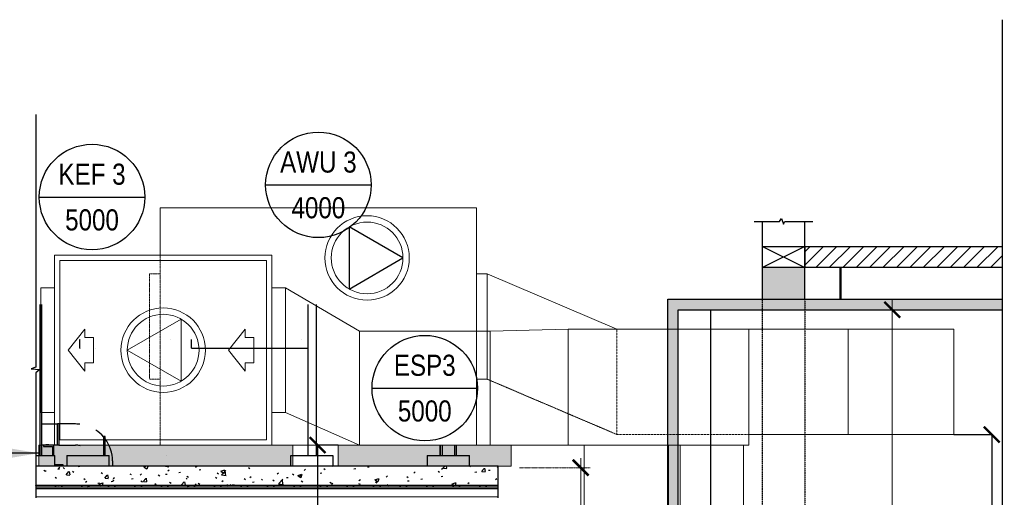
# Model space of a CAD drawing. Header units: millimetres. Extents: x -34728 to 74790, y -3152 to 13830.
# Tile 6 of 31: x -32248 to -27581, y 8278 to 10542. Entities that reach past the tile are written whole.
import ezdxf
from ezdxf.enums import TextEntityAlignment as Align

# ---------------------------------------------------------------- set-up
doc = ezdxf.new("R2010")
doc.units = ezdxf.units.MM
doc.header["$PDMODE"] = 34
for name, pattern in [('( Hidden )', [0.375, 0.25, -0.125]), ('DASHED', [0.75, 0.5, -0.25]), ('Egress Catwalk 200mm - CMU Walls', [2.075, 1.35, -0.725]), ('HIDDEN', [0.375, 0.25, -0.125]), ('Overhead 1_16__2_', [2.579687, 1.5875, -0.992188])]:
    doc.linetypes.add(name, pattern=pattern)
for name, color, linetype in [('A-ANNO-DIMS-30', 7, 'Continuous'), ('ACMV-MEPF_General Text', 7, 'Continuous'), ('HATCH', 7, 'Continuous'), ('Legend', 7, 'Continuous')]:
    doc.layers.add(name, color=color, linetype=linetype)
for name, color, linetype, lineweight in [('A-Ceiling Lights', 1, 'Continuous', 0), ('A-FLOR-OVHD', 1, 'Overhead 1_16__2_', 9), ('S-BEAM', 12, 'Continuous', 9)]:
    doc.layers.add(name, color=color, linetype=linetype, lineweight=lineweight)
for name, color, linetype, true_color in [('ACMV-EQP-DX', 30, 'Continuous', 0xff7f00), ('ACMV-FA-FLOW ARROW', 150, 'Continuous', 0x007fff), ('RCP LAYOUT', 9, 'Continuous', 0x808080)]:
    doc.layers.add(name, color=color, linetype=linetype, true_color=true_color)
for name, color, linetype, lineweight, true_color in [('ACMV-FA-DUCT', 150, 'Continuous', 20, 0x007fff), ('ACMV-KE-DUCT', 220, 'Continuous', 20, 0xff00bf), ('ACMV-KE-FLOW-ARROW', 220, 'Continuous', 20, 0xff00bf), ('ACMV-VENTILATION FAN', 30, 'Continuous', 20, 0xff7f00)]:
    doc.layers.add(name, color=color, linetype=linetype, lineweight=lineweight, true_color=true_color)
doc.styles.add('Arial Narrow', font='ARIALN.TTF')
doc.styles.add('Oswald Light', font='txt')
doc.styles.add('ROMANS-100', font='romans.shx')
doc.styles.add('SSP_Note', font='romans.shx', dxfattribs={"width": 0.8})
doc.styles.get("Standard").update_dxf_attribs({"font": 'arial.ttf'})
doc.dimstyles.new('ISO-25', dxfattribs={"dimtxt": 2.5, "dimasz": 2.5, "dimexe": 1.25, "dimexo": 0.625, "dimtad": 1, "dimtxsty": 'Standard', "dimcen": 2.5, "dimadec": 0, "dimazin": 0, "dimtfac": 1, "dimtmove": 0, "dimatfit": 3, "dimfxl": 1, "dimarcsym": 0})
doc.dimstyles.new('MDS-50', dxfattribs={"dimtxt": 100, "dimasz": 100, "dimexe": 50, "dimexo": 50, "dimgap": 25, "dimtad": 1, "dimdec": 0, "dimtxsty": 'Oswald Light', "dimcen": 0, "dimdle": 1.5875, "dimazin": 0, "dimtfac": 1, "dimtdec": 0, "dimtix": 1, "dimtmove": 0, "dimatfit": 0, "dimfxl": 1, "dimfrac": 2, "dimtolj": 1, "dimarcsym": 0})
doc.dimstyles.new('SSP_Dims', dxfattribs={"dimscale": 50, "dimtxt": 2.2, "dimasz": 1.5, "dimexe": 0.9, "dimexo": 2, "dimgap": 1, "dimtad": 1, "dimdec": 0, "dimzin": 1, "dimdsep": 46, "dimtxsty": 'SSP_Note', "dimblk": 'ARCHTICK', "dimcen": 2, "dimdle": 0.9, "dimclrd": 256, "dimclre": 256, "dimclrt": 256, "dimadec": 0, "dimazin": 0, "dimtfac": 1, "dimtdec": 0, "dimtix": 1, "dimtmove": 1, "dimatfit": 3, "dimldrblk": 'DOT', "dimfxl": 1, "dimtolj": 1, "dimtzin": 0, "dimlwd": -1, "dimlwe": -1, "dimarcsym": 0})

# ---------------------------------------------------------------- blocks, each defined once
blk = doc.blocks.new('KEF-4250')
at = {"layer": 'ACMV-KE-FLOW-ARROW'}
for points in [[(0, 889.2), (-100, 969.2), (-60, 969.2), (-60, 1009.2), (60, 1009.2), (60, 969.2), (100, 969.2), (0, 889.2)], [(0, 129.2), (-100, 209.2), (-60, 209.2), (-60, 249.2), (60, 249.2), (60, 209.2), (100, 209.2), (0, 129.2)]]:
    blk.add_lwpolyline(points, dxfattribs=at)
blk.add_lwpolyline([(0, 410), (147.2, 665), (-147.2, 665)], close=True, dxfattribs=at)
at = {"layer": 'ACMV-VENTILATION FAN'}
for points in [[(295, 1160), (295, 1095), (-295, 1095), (-295, 1160)], [(-450, 65), (-450, 1095), (450, 1095), (450, 65)], [(-425, 90), (-425, 1070), (425, 1070), (425, 90)], [(295, 0), (295, 65), (-295, 65), (-295, 0)]]:
    blk.add_lwpolyline(points, close=True, dxfattribs=at)
for radius in [200, 170]:
    blk.add_circle((0, 580), radius, dxfattribs=at)
blk = doc.blocks.new('_ARCHTICK')
at = {"color": 0, "linetype": 'ByBlock', "const_width": 0.15}
blk.add_lwpolyline([(-0.5, -0.5), (0.5, 0.5)], dxfattribs=at)
blk = doc.blocks.new('*D159')
at = {"layer": 'A-Ceiling Lights', "transparency": 16777216}
blk.add_line((-28112, 4480.5), (-28112, 9211.9), dxfattribs=at)
at = {"layer": 'A-Ceiling Lights', "color": 252, "linetype": 'Egress Catwalk 200mm - CMU Walls', "transparency": 16777216}
for p, q in [((-27978.3, 9166.9), (-28157, 9166.9)), ((-27978.3, 4525.5), (-28157, 4525.5))]:
    blk.add_line(p, q, dxfattribs=at)
at = {"layer": 'Defpoints', "color": 0, "transparency": 16777216}
for p in [(-28112, 9166.9), (-27878.3, 9166.9), (-27878.3, 4525.5)]:
    blk.add_point(p, dxfattribs=at)
at = {"layer": 'A-Ceiling Lights', "transparency": 16777216, "xscale": 75, "yscale": 75, "zscale": 75}
for p, rotation in [((-28112, 9166.9), 90), ((-28112, 4525.5), 270)]:
    blk.add_blockref('_ARCHTICK', p, dxfattribs=dict(at, rotation=rotation))
at = {"layer": 'A-Ceiling Lights', "lineweight": -3, "transparency": 16777216, "insert": (-28217, 6846.2), "char_height": 110, "attachment_point": 5, "rotation": 90, "style": 'ROMANS-100'}
blk.add_mtext('\\A1;4640', dxfattribs=at)
blk = doc.blocks.new('_DOT')
at = {"color": 0, "linetype": 'ByBlock', "lineweight": -2}
blk.add_line((-0.5, 0), (-1, 0), dxfattribs=at)
at = {"color": 0, "linetype": 'ByBlock', "lineweight": -2, "const_width": 0.5}
blk.add_lwpolyline([(-0.25, 0, 1), (0.25, 0, 1)], format="xyb", close=True, dxfattribs=at)
blk = doc.blocks.new('*D163')
at = {"layer": 'A-Ceiling Lights', "transparency": 16777216}
blk.add_line((-29588.7, 8463.2), (-29588.7, 4480.5), dxfattribs=at)
at = {"layer": 'A-Ceiling Lights', "color": 252, "linetype": 'Egress Catwalk 200mm - CMU Walls', "transparency": 16777216}
for p, q in [((-29879.3, 8418.2), (-29543.7, 8418.2)), ((-29879.4, 4525.5), (-29543.7, 4525.5))]:
    blk.add_line(p, q, dxfattribs=at)
at = {"layer": 'Defpoints', "color": 0, "transparency": 16777216}
for p in [(-29979.3, 8418.2), (-29979.4, 4525.5), (-29588.7, 4525.5)]:
    blk.add_point(p, dxfattribs=at)
at = {"layer": 'A-Ceiling Lights', "transparency": 16777216, "xscale": 75, "yscale": 75, "zscale": 75}
for p, rotation in [((-29588.7, 8418.2), 90), ((-29588.7, 4525.5), 270)]:
    blk.add_blockref('_ARCHTICK', p, dxfattribs=dict(at, rotation=rotation))
at = {"layer": 'A-Ceiling Lights', "lineweight": -3, "transparency": 16777216, "insert": (-29693.7, 6471.8), "char_height": 110, "attachment_point": 5, "rotation": 90, "style": 'ROMANS-100'}
blk.add_mtext('\\A1;3895', dxfattribs=at)
blk = doc.blocks.new('A$C5618a84e')
at = {"layer": 'ACMV-FA-FLOW ARROW'}
blk.add_lwpolyline([(170, 0), (-85, 147.2), (-85, -147.2)], close=True, dxfattribs=at)
at = {"layer": 'ACMV-VENTILATION FAN'}
for radius in [200, 170]:
    blk.add_circle((0, 0), radius, dxfattribs=at)
blk = doc.blocks.new('AWU 3 ELEV')
at = {"layer": 'ACMV-VENTILATION FAN'}
blk.add_lwpolyline([(-529.3, 0), (-529.3, 225), (970.7, 225), (970.7, -900), (0, -900)], dxfattribs=at)
at = {"layer": 'ACMV-VENTILATION FAN', "linetype": 'HIDDEN'}
blk.add_lwpolyline([(-529.3, 0), (-529.3, -900), (0, -900)], dxfattribs=at)
blk.add_lwpolyline([(-579.3, -87.5), (-579.3, -587.5), (-529.3, -587.5), (-529.3, -87.5)], close=True, dxfattribs=at)
at = {"layer": 'ACMV-VENTILATION FAN'}
blk.add_lwpolyline([(1020.7, -87.5), (1020.7, -587.5), (970.7, -587.5), (970.7, -87.5)], close=True, dxfattribs=at)
at = {"layer": 'ACMV-KE-DUCT'}
blk.add_blockref('A$C5618a84e', (451.7, -13), dxfattribs=at)
blk = doc.blocks.new('*D177')
at = {"layer": 'A-ANNO-DIMS-30', "color": 0, "lineweight": -2, "transparency": 16777216}
for p, q in [((-27819.9, 8575.5), (-27638.5, 8575.5)), ((-27639.8, 8575.5), (-27639.8, 4525.5)), ((-27819.9, 4525.5), (-27638.5, 4525.5))]:
    blk.add_line(p, q, dxfattribs=at)
at = {"layer": 'Defpoints', "color": 0, "transparency": 16777216}
for p in [(-27820.5, 8575.5), (-27820.5, 4525.5), (-27639.8, 4525.5)]:
    blk.add_point(p, dxfattribs=at)
at = {"layer": 'A-ANNO-DIMS-30', "color": 0, "lineweight": -2, "transparency": 16777216, "xscale": 75, "yscale": 75, "zscale": 75}
for p, rotation in [((-27639.8, 8575.5), 90), ((-27639.8, 4525.5), 270)]:
    blk.add_blockref('_ARCHTICK', p, dxfattribs=dict(at, rotation=rotation))
at = {"layer": 'A-ANNO-DIMS-30', "color": 0, "transparency": 16777216, "insert": (-27744.8, 6550.5), "char_height": 110, "attachment_point": 5, "rotation": 90, "style": 'ROMANS-100'}
blk.add_mtext('BOD 4050', dxfattribs=at)
blk = doc.blocks.new('*D178')
at = {"layer": 'A-ANNO-DIMS-30', "color": 0, "lineweight": -2, "transparency": 16777216}
for p, q in [((-30738.7, 8525.5), (-30837.5, 8525.5)), ((-30836.3, 8525.5), (-30836.3, 4525.5)), ((-30738.7, 4525.5), (-30837.5, 4525.5))]:
    blk.add_line(p, q, dxfattribs=at)
at = {"layer": 'Defpoints', "color": 0, "transparency": 16777216}
for p in [(-30738, 8525.5), (-30836.3, 4525.5), (-30738, 4525.5)]:
    blk.add_point(p, dxfattribs=at)
at = {"layer": 'A-ANNO-DIMS-30', "color": 0, "lineweight": -2, "transparency": 16777216, "xscale": 75, "yscale": 75, "zscale": 75}
for p, rotation in [((-30836.3, 8525.5), 90), ((-30836.3, 4525.5), 270)]:
    blk.add_blockref('_ARCHTICK', p, dxfattribs=dict(at, rotation=rotation))
at = {"layer": 'A-ANNO-DIMS-30', "color": 0, "transparency": 16777216, "insert": (-30941.3, 6525.5), "char_height": 110, "attachment_point": 5, "rotation": 90, "style": 'ROMANS-100'}
blk.add_mtext('BOE 4000', dxfattribs=at)
blk = doc.blocks.new('EQP TAG')
at = {"layer": 'Legend'}
blk.add_line((-250, 0), (250, 0), dxfattribs=at)
blk.add_circle((0, 0), 250, dxfattribs=at)
at = {"layer": 'Legend', "style": 'Arial Narrow'}
for tag, p in [('EQP_TAG', (0, 108.3)), ('CFM', (0, -108.3))]:
    blk.add_attdef(tag, text='', height=100, dxfattribs=at).set_placement(p, align=Align.MIDDLE_CENTER)

msp = doc.modelspace()

# ---------------------------------------------------------------- hatches: boundary and pattern name
at = {"layer": 'HATCH', "true_color": 0x808080}
h = msp.add_hatch(color=8, dxfattribs=at)
h.dxf.hatch_style = 1
h.paths.add_polyline_path([(-32158.05, 8525.488), (-32158.05, 8425.488), (-30953.05, 8425.488), (-30953.05, 8525.488)])
h = msp.add_hatch(color=8, dxfattribs=at)
h.dxf.hatch_style = 1
h.paths.add_polyline_path([(-30738.05, 8525.488), (-30738.05, 8425.488), (-29918.05, 8425.488), (-29918.05, 8525.488)])
at = {"layer": 'RCP LAYOUT', "true_color": 0x808080, "transparency": 33554687}
h = msp.add_hatch(color=8, dxfattribs=at)
h.dxf.hatch_style = 1
h.paths.add_polyline_path([(-28726.721, 9216.912), (-28526.721, 9216.912), (-28526.721, 9366.912), (-28726.721, 9366.912)])
h.paths.add_polyline_path([(-28526.721, 7675.488), (-28726.721, 7675.488), (-28726.721, 4525.488), (-28526.721, 4525.488)])
at = {"layer": 'RCP LAYOUT', "true_color": 0x808080}
h = msp.add_hatch(color=8, dxfattribs=at)
h.dxf.hatch_style = 1
h.paths.add_polyline_path([(-27590.925, 9216.912), (-29176.376, 9216.912), (-29176.376, 7775.488), (-29126.376, 7775.488), (-29126.376, 9166.912), (-27590.925, 9166.912)])

# ---------------------------------------------------------------- linework, layer by layer
at = {"layer": 'A-FLOR-OVHD', "color": 252}
msp.add_line((-32172.009, 8280.488), (-29979.326, 8280.488), dxfattribs=at)
at = {"layer": 'ACMV-FA-DUCT'}
msp.add_lwpolyline([(-29416.882, 9075.488), (-29416.882, 9075.488), (-30032.312, 9337.988), (-30032.312, 9065.488)], dxfattribs=at)
at = {"layer": 'ACMV-FA-DUCT', "linetype": 'DASHED'}
for points in [[(-29416.882, 8575.488), (-30032.312, 8837.988), (-30032.312, 9065.488)], [(-28791.376, 9075.488), (-29416.882, 9075.488)], [(-29416.882, 9075.488), (-29416.882, 8575.488)], [(-29416.882, 8575.488), (-28791.376, 8575.488)]]:
    msp.add_lwpolyline(points, dxfattribs=at)
at = {"layer": 'ACMV-FA-DUCT'}
for points in [[(-28320.526, 9075.488), (-28320.526, 8575.488), (-28791.376, 8575.488), (-28791.376, 9075.488)], [(-27820.549, 9075.488), (-27820.549, 8575.488), (-28320.549, 8575.488), (-28320.549, 9075.488)]]:
    msp.add_lwpolyline(points, close=True, dxfattribs=at)
at = {"layer": 'ACMV-KE-DUCT'}
for points in [[(-30988.05, 9270.488), (-30988.05, 8680.488), (-30638.05, 8525.488), (-30638.05, 9065.488)], [(-29648.05, 9075.488), (-29648.05, 8525.488), (-30018.05, 8525.488), (-30018.05, 9065.488)], [(-28791.376, 9075.488), (-28791.376, 8525.488), (-29648.05, 8525.488), (-29648.05, 9075.488)], [(-29173.05, 8525.488), (-29173.05, 7825.488), (-29573.05, 7825.488), (-29573.05, 8525.488)], [(-29117.213, 8525.488), (-29117.213, 7725.488), (-28817.213, 7725.488), (-28817.213, 8525.488)]]:
    msp.add_lwpolyline(points, close=True, dxfattribs=at)
at = {"layer": 'ACMV-VENTILATION FAN'}
msp.add_lwpolyline([(-30018.05, 9065.488), (-30018.05, 8525.488), (-30638.05, 8525.488), (-30638.05, 9065.488)], close=True, dxfattribs=at)
at = {"layer": 'RCP LAYOUT', "color": 8, "true_color": 0x808080}
for p, q in [((-27590.925, 10541.77), (-27590.925, 7293.382)), ((-32152.689, 9191.912), (-32152.689, 8475.488)), ((-32144.291, 9191.912), (-32144.291, 8475.488)), ((-30883.102, 9191.912), (-30883.102, 8475.488)), ((-30843.102, 9191.912), (-30843.102, 8475.488)), ((-28971.3, 7775.488), (-28971.3, 9166.912)), ((-31962.357, 8985.488), (-31962.357, 9025.488)), ((-31962.357, 9025.488), (-31962.294, 9025.488)), ((-31532.997, 9025.488), (-31533.054, 9025.488)), ((-31433.102, 8985.488), (-31433.102, 9025.488)), ((-30914.424, 9025.488), (-30914.515, 9025.488)), ((-30883.102, 9025.488), (-30883.102, 8985.488)), ((-32144.358, 8985.488), (-32144.295, 8985.488)), ((-31962.357, 8985.488), (-31962.294, 8985.488)), ((-31887.357, 8985.488), (-31887.294, 8985.488)), ((-31433.102, 8985.488), (-30883.102, 8985.488)), ((-32144.291, 8625.488), (-32069.474, 8625.488)), ((-32069.479, 8525.488), (-32069.479, 8625.488)), ((-32063.289, 8625.488), (-32069.479, 8625.488)), ((-32069.474, 8525.488), (-32069.474, 8625.488)), ((-32063.289, 8625.488), (-32063.289, 8525.488)), ((-32063.284, 8625.488), (-32063.287, 8625.488)), ((-31983.284, 8625.488), (-32063.284, 8625.488)), ((-32063.284, 8625.488), (-32063.284, 8525.488)), ((-31982.523, 8625.486), (-31982.526, 8625.486)), ((-31982.509, 8625.486), (-31982.512, 8625.486)), ((-31851.095, 8566.488), (-31851.095, 8475.488)), ((-31847.095, 8566.488), (-31851.095, 8566.488)), ((-31843.095, 8566.488), (-31847.095, 8566.488)), ((-31843.095, 8475.488), (-31843.095, 8566.488)), ((-32123.717, 8525.488), (-32144.291, 8525.488)), ((-32085.948, 8525.062), (-32135.948, 8525.062)), ((-32135.948, 8525.062), (-32135.948, 8519.062)), ((-32135.948, 8519.062), (-32091.948, 8519.062)), ((-32123.717, 8527.747), (-32122.773, 8527.747)), ((-32123.717, 8525.062), (-32123.717, 8527.747)), ((-32122.773, 8527.747), (-32115.852, 8527.747)), ((-32122.773, 8527.747), (-32122.773, 8525.062)), ((-32115.852, 8527.747), (-32109.876, 8527.747)), ((-32115.852, 8525.062), (-32115.852, 8527.747)), ((-32109.876, 8525.062), (-32109.876, 8527.747)), ((-32069.474, 8525.488), (-32109.876, 8525.488)), ((-32091.948, 8519.062), (-32091.948, 8475.488)), ((-32085.948, 8475.488), (-32085.948, 8525.062)), ((-32063.289, 8525.488), (-32069.479, 8525.488)), ((-32063.287, 8525.488), (-32063.284, 8525.488)), ((-32063.284, 8525.488), (-31983.284, 8525.488)), ((-30254.358, 8475.488), (-30254.358, 8525.488)), ((-30254.291, 8525.488), (-30254.291, 8475.488)), ((-30245.899, 8525.488), (-30245.899, 8475.488)), ((-30187.689, 8525.488), (-30187.689, 8475.488)), ((-30179.291, 8525.488), (-30179.291, 8475.488)), ((-32172.009, 8475.488), (-32081.735, 8475.488)), ((-32081.735, 8425.488), (-32081.735, 8475.488)), ((-32024.917, 8475.488), (-32024.894, 8475.488)), ((-32024.85, 8475.488), (-32024.827, 8475.488)), ((-32024.827, 8475.488), (-31824.733, 8475.488)), ((-32024.827, 8475.488), (-32024.827, 8425.492)), ((-31824.733, 8425.492), (-31824.733, 8475.488)), ((-31808.284, 8450.488), (-31808.284, 8425.492)), ((-31553.118, 8475.488), (-31553.095, 8475.488)), ((-30963.118, 8475.488), (-30963.095, 8475.488)), ((-30963.095, 8475.488), (-30763.095, 8475.488)), ((-30963.095, 8425.492), (-30963.095, 8475.488)), ((-30763.095, 8475.488), (-30763.095, 8425.492)), ((-30316.919, 8475.488), (-30316.896, 8475.488)), ((-30316.851, 8475.488), (-30316.828, 8475.488)), ((-30316.828, 8475.488), (-30116.735, 8475.488)), ((-30316.828, 8475.488), (-30316.828, 8425.488)), ((-30116.735, 8425.488), (-30116.735, 8475.488)), ((-29979.326, 8425.488), (-32172.009, 8425.488)), ((-32133.58, 8407.101), (-32126.511, 8402.597)), ((-32131.022, 8402.968), (-32122.712, 8404.062)), ((-32041.948, 8431.488), (-32081.735, 8431.488)), ((-32073.717, 8434.173), (-32072.773, 8434.173)), ((-32073.717, 8431.488), (-32073.717, 8434.173)), ((-32072.773, 8434.173), (-32065.852, 8434.173)), ((-32072.773, 8434.173), (-32072.773, 8431.488)), ((-32067.436, 8411.339), (-32059.125, 8412.433)), ((-32065.852, 8434.173), (-32059.876, 8434.173)), ((-32065.852, 8431.488), (-32065.852, 8434.173)), ((-32065.046, 8415.054), (-32058.397, 8420.156)), ((-32059.876, 8431.488), (-32059.876, 8434.173)), ((-32041.948, 8425.492), (-32041.948, 8431.488)), ((-32041.832, 8418.885), (-32035.652, 8413.222)), ((-31971.238, 8424.004), (-31962.927, 8425.098)), ((-31659.103, 8421.976), (-31649.953, 8425.489)), ((-31658.018, 8421.091), (-31645.384, 8412.568)), ((-31643.686, 8413.184), (-31639.557, 8425.489)), ((-31557.224, 8425.489), (-31540.478, 8422.892)), ((-31545.575, 8402.732), (-31538.925, 8407.834)), ((-31542.543, 8422.261), (-31542.918, 8425.489)), ((-31415.162, 8420.616), (-31408.811, 8425.489)), ((-31397.661, 8408.133), (-31389.351, 8409.227)), ((-31294.071, 8401.634), (-31276.287, 8408.461)), ((-31291.473, 8385), (-31271.689, 8405.619)), ((-31278.655, 8392.84), (-31273.505, 8408.189)), ((-31271.463, 8380.22), (-31274.27, 8404.342)), ((-31163.545, 8419.893), (-31157.365, 8414.23)), ((-30899.318, 8405.51), (-30892.668, 8410.613)), ((-30806.425, 8414.976), (-30800.245, 8409.314)), ((-30767.393, 8424.554), (-30766.173, 8425.49)), ((-30663.671, 8413.381), (-30655.36, 8414.475)), ((-30600.084, 8421.752), (-30591.774, 8422.846)), ((-30316.828, 8425.488), (-30316.851, 8425.488)), ((-30116.735, 8425.488), (-30316.828, 8425.488)), ((-30265.034, 8402.368), (-30258.854, 8396.705)), ((-30249.433, 8411.072), (-30242.783, 8416.175)), ((-30240.663, 8416.585), (-30233.19, 8425.491)), ((-30239.295, 8416.271), (-30224.113, 8414.943)), ((-30222.662, 8415.577), (-30224.491, 8425.491)), ((-30114.391, 8425.492), (-30110.725, 8422.132)), ((-30058.479, 8400.646), (-30046.233, 8415.239)), ((-30040.478, 8399.637), (-30043.415, 8415.558)), ((-30026.508, 8405.881), (-30018.198, 8406.975)), ((-29985.561, 8422.529), (-29979.33, 8424.921)), ((-29984.477, 8421.642), (-29979.33, 8418.171)), ((-29979.326, 8275.488), (-29979.326, 8425.488)), ((-32080.025, 8372.982), (-32072.955, 8368.478)), ((-32027.266, 8384.919), (-32015.021, 8399.513)), ((-32025.893, 8384.605), (-32010.711, 8383.277)), ((-32009.259, 8383.923), (-32012.196, 8399.844)), ((-31997.99, 8401.372), (-31990.92, 8396.868)), ((-31944.434, 8367.253), (-31937.365, 8362.749)), ((-31862.399, 8395.643), (-31855.33, 8391.139)), ((-31845.082, 8368.98), (-31832.837, 8383.574)), ((-31843.709, 8368.666), (-31828.527, 8367.338)), ((-31827.075, 8367.983), (-31830.012, 8383.904)), ((-31808.844, 8361.524), (-31801.774, 8357.021)), ((-31805.797, 8367.427), (-31799.147, 8372.53)), ((-31726.809, 8389.914), (-31719.739, 8385.41)), ((-31717.859, 8365.978), (-31709.549, 8367.072)), ((-31677.5, 8383.688), (-31670.85, 8388.79)), ((-31673.253, 8355.795), (-31666.184, 8351.292)), ((-31662.897, 8353.041), (-31650.652, 8367.634)), ((-31644.891, 8352.042), (-31647.828, 8367.964)), ((-31591.218, 8384.185), (-31584.149, 8379.681)), ((-31557.445, 8387.097), (-31549.135, 8388.191)), ((-31493.859, 8395.468), (-31485.549, 8396.562)), ((-31459.803, 8369.039), (-31453.623, 8363.377)), ((-31455.628, 8378.456), (-31448.558, 8373.952)), ((-31320.037, 8372.727), (-31312.968, 8368.223)), ((-31311.674, 8394.466), (-31305.494, 8388.803)), ((-31292.987, 8400.748), (-31280.353, 8392.226)), ((-31291.988, 8384.352), (-31269.398, 8380.849)), ((-31289.953, 8352.321), (-31283.303, 8357.424)), ((-31184.447, 8366.998), (-31177.377, 8362.494)), ((-31158.028, 8371.365), (-31151.378, 8376.468)), ((-31102.683, 8364.123), (-31096.503, 8358.46)), ((-31048.856, 8361.269), (-31041.787, 8356.766)), ((-31027.615, 8389.25), (-31020.965, 8394.352)), ((-31020.394, 8342.957), (-31000.61, 8363.575)), ((-31000.384, 8338.18), (-31003.19, 8362.302)), ((-30983.869, 8371.226), (-30975.558, 8372.32)), ((-30954.554, 8389.55), (-30948.374, 8383.887)), ((-30929.04, 8381.291), (-30911.255, 8388.118)), ((-30927.956, 8380.405), (-30915.322, 8371.883)), ((-30920.282, 8379.597), (-30911.972, 8380.691)), ((-30913.625, 8372.495), (-30908.474, 8387.844)), ((-30913.266, 8355.54), (-30906.196, 8351.037)), ((-30824.085, 8392.262), (-30815.774, 8393.356)), ((-30640.068, 8357.883), (-30633.418, 8362.986)), ((-30564.009, 8360.949), (-30546.224, 8367.776)), ((-30562.925, 8360.063), (-30550.29, 8351.54)), ((-30548.594, 8352.15), (-30543.444, 8367.499)), ((-30511.771, 8374.144), (-30505.121, 8379.247)), ((-30413.162, 8376.941), (-30406.983, 8371.278)), ((-30410.292, 8355.355), (-30401.982, 8356.449)), ((-30379.846, 8393.188), (-30373.197, 8398.291)), ((-30346.706, 8363.726), (-30338.396, 8364.82)), ((-30250.508, 8376.391), (-30242.198, 8377.485)), ((-30090.094, 8397.51), (-30081.784, 8398.604)), ((-30057.111, 8400.332), (-30041.929, 8399.004)), ((-29992.3, 8361.822), (-29985.65, 8366.924)), ((-29979.326, 8333.488), (-32172.009, 8333.488)), ((-29979.326, 8325.488), (-32172.009, 8325.488)), ((-32172.009, 8320.488), (-29979.326, 8320.488)), ((-32171.992, 8332.551), (-32171.064, 8333.479)), ((-32083.814, 8325.479), (-32075.814, 8333.479)), ((-32064.251, 8333.479), (-32061.485, 8335.601)), ((-32053.34, 8325.479), (-32045.341, 8333.479)), ((-31958.09, 8325.479), (-31950.091, 8333.479)), ((-31936.21, 8349.543), (-31929.56, 8354.645)), ((-31927.617, 8325.479), (-31919.617, 8333.479)), ((-31877.643, 8344.942), (-31869.333, 8346.036)), ((-31872.519, 8340.053), (-31854.734, 8346.88)), ((-31871.435, 8339.168), (-31863.001, 8333.479)), ((-31856.359, 8333.479), (-31851.953, 8346.612)), ((-31832.367, 8325.479), (-31824.367, 8333.479)), ((-31814.057, 8353.314), (-31805.747, 8354.408)), ((-31801.893, 8325.479), (-31793.894, 8333.479)), ((-31706.643, 8325.479), (-31698.644, 8333.479)), ((-31676.169, 8325.479), (-31668.17, 8333.479)), ((-31661.525, 8352.727), (-31646.343, 8351.399)), ((-31607.932, 8343.613), (-31601.752, 8337.95)), ((-31580.919, 8325.479), (-31572.92, 8333.479)), ((-31550.446, 8325.479), (-31542.446, 8333.479)), ((-31537.663, 8350.066), (-31530.593, 8345.563)), ((-31480.712, 8337.102), (-31468.467, 8351.695)), ((-31479.341, 8336.788), (-31464.159, 8335.46)), ((-31462.707, 8336.102), (-31465.644, 8352.024)), ((-31455.196, 8325.479), (-31447.196, 8333.479)), ((-31424.722, 8325.479), (-31416.723, 8333.479)), ((-31418.25, 8336.061), (-31411.6, 8341.163)), ((-31402.072, 8344.337), (-31395.003, 8339.834)), ((-31329.472, 8325.479), (-31321.473, 8333.479)), ((-31298.999, 8325.479), (-31290.999, 8333.479)), ((-31288.194, 8333.479), (-31286.283, 8335.756)), ((-31282.98, 8333.479), (-31283.46, 8336.083)), ((-31266.482, 8338.609), (-31259.413, 8334.105)), ((-31250.812, 8338.696), (-31245.118, 8333.479)), ((-31240.48, 8337.443), (-31232.17, 8338.537)), ((-31203.749, 8325.479), (-31195.749, 8333.479)), ((-31173.275, 8325.479), (-31165.276, 8333.479)), ((-31144.283, 8350.107), (-31135.972, 8351.201)), ((-31078.025, 8325.479), (-31070.026, 8333.479)), ((-31047.552, 8325.479), (-31039.552, 8333.479)), ((-31020.909, 8342.31), (-30998.319, 8338.806)), ((-30952.302, 8325.479), (-30944.302, 8333.479)), ((-30921.828, 8325.479), (-30913.828, 8333.479)), ((-30826.578, 8325.479), (-30818.578, 8333.479)), ((-30796.104, 8325.479), (-30788.105, 8333.479)), ((-30777.675, 8349.811), (-30770.606, 8345.308)), ((-30770.482, 8339.999), (-30763.832, 8345.102)), ((-30700.854, 8325.479), (-30692.855, 8333.479)), ((-30670.381, 8325.479), (-30662.381, 8333.479)), ((-30642.085, 8344.082), (-30635.015, 8339.579)), ((-30575.131, 8325.479), (-30567.131, 8333.479)), ((-30570.706, 8334.236), (-30562.396, 8335.33)), ((-30561.291, 8351.514), (-30555.111, 8345.852)), ((-30544.657, 8325.479), (-30536.658, 8333.479)), ((-30506.494, 8338.354), (-30499.425, 8333.85)), ((-30449.407, 8325.479), (-30441.408, 8333.479)), ((-30418.934, 8325.479), (-30410.934, 8333.479)), ((-30323.684, 8325.479), (-30315.684, 8333.479)), ((-30293.21, 8325.479), (-30285.21, 8333.479)), ((-30198.977, 8340.606), (-30181.193, 8347.433)), ((-30197.96, 8325.479), (-30189.96, 8333.479)), ((-30197.894, 8339.72), (-30188.641, 8333.479)), ((-30183.002, 8333.479), (-30178.413, 8347.154)), ((-30167.486, 8325.479), (-30159.487, 8333.479)), ((-30124.224, 8342.778), (-30117.574, 8347.881)), ((-30072.236, 8325.479), (-30064.237, 8333.479)), ((-30041.763, 8325.479), (-30033.763, 8333.479))]:
    msp.add_line(p, q, dxfattribs=at)
at = {"layer": 'RCP LAYOUT', "color": 8, "linetype": 'Continuous', "true_color": 0x808080, "transparency": 33554687}
for p, q in [((-28526.721, 9441.525), (-28501.334, 9466.912)), ((-28526.721, 9377.885), (-28437.694, 9466.912)), ((-28474.055, 9366.912), (-28374.055, 9466.912)), ((-28410.415, 9366.912), (-28310.415, 9466.912)), ((-28346.776, 9366.912), (-28246.776, 9466.912)), ((-28283.136, 9366.912), (-28183.136, 9466.912)), ((-28219.496, 9366.912), (-28119.496, 9466.912)), ((-28155.857, 9366.912), (-28055.857, 9466.912)), ((-28092.217, 9366.912), (-27992.217, 9466.912)), ((-28028.578, 9366.912), (-27928.578, 9466.912)), ((-27964.938, 9366.912), (-27864.938, 9466.912)), ((-27901.298, 9366.912), (-27801.298, 9466.912)), ((-27837.659, 9366.912), (-27737.659, 9466.912)), ((-27774.019, 9366.912), (-27674.019, 9466.912)), ((-27710.38, 9366.912), (-27610.38, 9466.912)), ((-27646.74, 9366.912), (-27590.925, 9422.727))]:
    msp.add_line(p, q, dxfattribs=at)
at = {"layer": 'RCP LAYOUT', "color": 8, "lineweight": -3, "true_color": 0x808080}
for p, q in [((-29176.376, 9216.912), (-27590.925, 9216.912)), ((-29176.376, 7775.488), (-29176.376, 9216.912)), ((-29126.376, 9166.912), (-27590.925, 9166.912)), ((-29126.376, 7775.488), (-29126.376, 9166.912))]:
    msp.add_line(p, q, dxfattribs=at)
at = {"layer": 'RCP LAYOUT', "color": 8, "linetype": '( Hidden )', "ltscale": 5, "true_color": 0x808080}
for p, q in [((-28726.721, 7705.488), (-28726.721, 9216.912)), ((-28526.721, 9216.912), (-28526.721, 7705.488))]:
    msp.add_line(p, q, dxfattribs=at)
at = {"layer": 'RCP LAYOUT', "color": 8, "true_color": 0x808080}
for points in [[(-32172.459, 10092.1), (-32171.727, 8894.111), (-32193.35, 8886.881), (-32152.689, 8883.374), (-32172.009, 8868.648), (-32172.009, 8275.488)], [(-28766.767, 9585.601), (-28646.413, 9585.601), (-28636.505, 9599.448), (-28628.241, 9571.923), (-28620.37, 9585.601), (-28488.534, 9585.601)], [(-28726.721, 9216.912), (-28726.721, 9585.601)], [(-28526.721, 9216.912), (-28526.721, 9585.601)], [(-28526.721, 9466.912), (-28726.721, 9366.912)], [(-28726.721, 9466.912), (-28526.721, 9366.912)], [(-27590.925, 9366.912), (-28526.721, 9366.912), (-28526.721, 9466.912), (-27590.925, 9466.912)], [(-28360.587, 9366.912), (-28360.587, 9216.912)], [(-28355.587, 9366.912), (-28355.587, 9216.912)]]:
    msp.add_lwpolyline(points, dxfattribs=at)
msp.add_lwpolyline([(-28726.721, 9466.912), (-28526.721, 9466.912), (-28526.721, 9366.912), (-28726.721, 9366.912)], close=True, dxfattribs=at)
at = {"layer": 'RCP LAYOUT', "color": 252}
for centre, major_axis, start_param, end_param in [((-31983.298, 8450.488), (0, 175), 6.16317872, 6.28318531), ((-31983.284, 8450.488), (0, 175), 6.16326051, 6.28318531), ((-31983.284, 8450.488), (0, 175), 5.42452179, 5.7011647), ((-31983.284, 8450.488), (0.779, 174.998), 4.71683831, 5.35741899), ((-31983.284, 8450.488), (0.333, 74.999), 6.00341635, 6.28762227)]:
    msp.add_ellipse(centre, major_axis=major_axis, ratio=0.99999999, start_param=start_param, end_param=end_param, dxfattribs=at)
at = {"layer": 'S-BEAM', "color": 8, "true_color": 0x808080}
for points in [[(-32158.05, 8525.488), (-32158.05, 8425.488), (-30953.05, 8425.488), (-30953.05, 8525.488)], [(-30738.05, 8525.488), (-30738.05, 8425.488), (-29918.05, 8425.488), (-29918.05, 8525.488)]]:
    msp.add_lwpolyline(points, close=True, dxfattribs=at)

# ---------------------------------------------------------------- block references
at = {"layer": 'ACMV-EQP-DX'}
for p, values in [((-30832.312, 9758.741), {'EQP_TAG': 'AWU 3', 'CFM': '4000'}), ((-31905.36, 9701.254), {'EQP_TAG': 'KEF 3', 'CFM': '5000'}), ((-30328.05, 8795.488), {'EQP_TAG': 'ESP3', 'CFM': '5000'})]:
    msp.add_blockref('EQP TAG', p, dxfattribs=at).add_auto_attribs(values)
at = {"layer": 'ACMV-KE-DUCT'}
msp.add_blockref('AWU 3 ELEV', (-31053.05, 9425.488), dxfattribs=at)
at = {"layer": 'ACMV-KE-DUCT', "rotation": 270}
msp.add_blockref('KEF-4250', (-32148.05, 8975.488), dxfattribs=at)

# ---------------------------------------------------------------- dimensions: what is measured, and where the dimension line sits
at = {"layer": 'A-ANNO-DIMS-30'}
for base, p1, p2, text, picture, middle in [((-27639.788, 4525.488), (-27820.549, 8575.488), (-27820.549, 4525.488), 'BOD <>', '*D177', (-27744.788, 6550.488)), ((-30836.259, 4525.488), (-30738.05, 8525.488), (-30738.05, 4525.488), 'BOE <>', '*D178', (-30941.259, 6525.488))]:
    dim = msp.add_linear_dim(base=base, p1=p1, p2=p2, angle=90, text=text, dimstyle='ISO-25', override={"dimtxt": 110, "dimasz": 75, "dimgap": 50, "dimtxsty": 'ROMANS-100', "dimblk1": 'ARCHTICK', "dimblk2": 'ARCHTICK', "dimsah": 1}, dxfattribs=at)
    dim.commit()
    dim.dimension.update_dxf_attribs({"geometry": picture, "text_midpoint": middle})
at = {"layer": 'A-Ceiling Lights', "color": 8, "lineweight": -3, "true_color": 0x808080}
for base, p1, p2, picture, middle in [((-28112.017, 9166.912), (-27878.251, 4525.488), (-27878.251, 9166.912), '*D159', (-28217.017, 6846.2)), ((-29588.705, 4525.488), (-29979.33, 8418.171), (-29979.393, 4525.488), '*D163', (-29693.705, 6471.829))]:
    dim = msp.add_linear_dim(base=base, p1=p1, p2=p2, angle=90, dimstyle='SSP_Dims', override={"dimrnd": 5, "dimtxsty": 'ROMANS-100', "dimclre": 252, "dimtmove": 2}, dxfattribs=at)
    dim.commit()
    dim.dimension.update_dxf_attribs({"geometry": picture, "text_midpoint": middle})

# ---------------------------------------------------------------- leaders
at = {"layer": 'ACMV-MEPF_General Text'}
msp.add_leader([(-32156.337, 8487.1), (-32735.74, 8487.1)], dimstyle='MDS-50', override={"dimasz": 200, "dimtad": 0}, dxfattribs=at)

doc.saveas('drawing.dxf')
